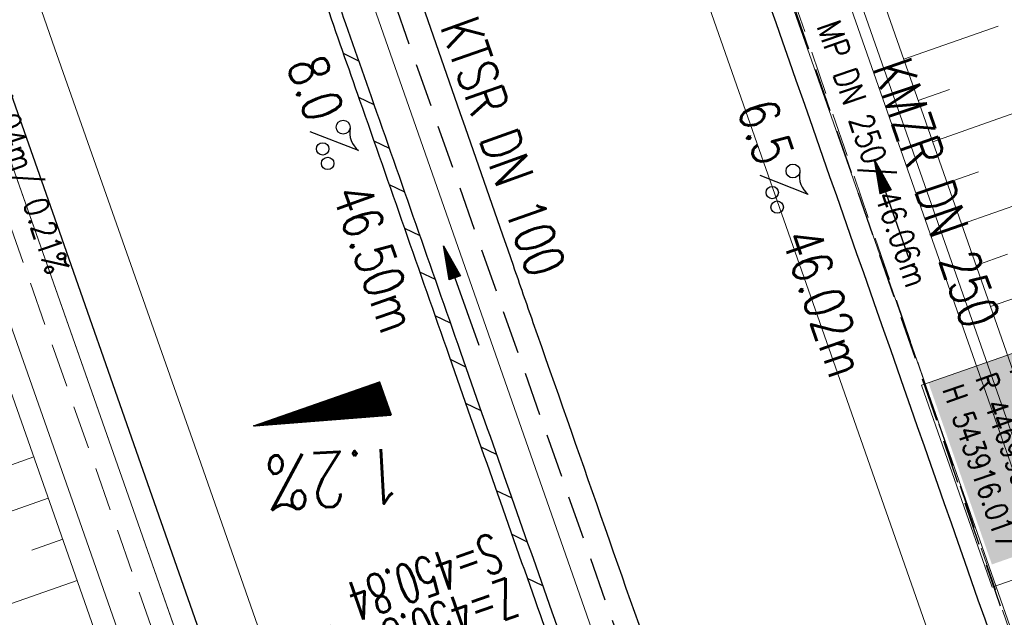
# Model space of a CAD drawing. Extents: x 232973 to 447511, y -373687 to 444035.
# Tile 29 of 40: x 446946 to 446991, y 443901 to 443928. Entities that reach past the tile are written whole.
import ezdxf
from ezdxf.enums import TextEntityAlignment as Align

# ---------------------------------------------------------------- set-up
doc = ezdxf.new("R2010")
doc.units = 0
doc.header["$LTSCALE"] = 2
doc.header["$MEASUREMENT"] = 0
doc.linetypes.add('AUSGEZOGEN', pattern=[0])
doc.linetypes.add('GESTRICH-X2', pattern=[1.5, 1, -0.5])
doc.layers.get('0').update_dxf_attribs({"linetype": 'AUSGEZOGEN'})
for name, color, linetype in [('200_ACHSEN', 7, 'CONTINUOUS'), ('Beschriftung', 7, 'CONTINUOUS'), ('FBR', 8, 'CONTINUOUS'), ('GEF', 7, 'CONTINUOUS'), ('Hintergrund', 7, 'CONTINUOUS'), ('Hintergrundplan', 7, 'CONTINUOUS'), ('KANAL', 7, 'GESTRICH-X2'), ('PFEIL', 7, 'CONTINUOUS'), ('SCHACHTNR', 6, 'CONTINUOUS'), ('SCHLITZRINNE', 8, 'AUSGEZOGEN'), ('STRASSE', 8, 'CONTINUOUS'), ('TEXTO', 4, 'CONTINUOUS'), ('TEXTU', 4, 'CONTINUOUS')]:
    doc.layers.add(name, color=color, linetype=linetype)
doc.styles.add('14059', font='txt_____.ttf', dxfattribs={"width": 0.8, "height": 1})
doc.styles.add('905', font='txt_____.ttf', dxfattribs={"width": 0.8, "height": 1})
doc.styles.add('ROMANS', font='romans.shx', dxfattribs={"width": 0.8})

# ---------------------------------------------------------------- blocks, each defined once
blk = doc.blocks.new('PROM')
blk.add_line((1.566, 1.817), (0.019, 0.015))
for centre, radius in [((0.317, 1.51), 0.317), ((0.943, 0.291), 0.283), ((1.645, 0.287), 0.283)]:
    blk.add_circle(centre, radius)
blk.add_arc((0.992, 2.682), 1.033, 239.1414, 303.3549)
blk = doc.blocks.new('PFEIL2')
at = {"color": 0}
for p, q in [((0.88, 0.002), (-2.401, -0.012)), ((0.881, -0.271), (0.879, 0.276)), ((0.879, 0.276), (2.429, 0.009)), ((0.911, 0.27), (0.879, 0.265)), ((0.965, 0.261), (0.879, 0.246)), ((1.019, 0.252), (0.879, 0.228)), ((1.073, 0.242), (0.879, 0.209)), ((1.127, 0.233), (0.879, 0.191)), ((1.181, 0.224), (0.879, 0.172)), ((1.235, 0.214), (0.879, 0.154)), ((1.289, 0.205), (0.879, 0.135)), ((1.343, 0.196), (0.879, 0.117)), ((1.397, 0.187), (0.879, 0.098)), ((1.451, 0.177), (0.879, 0.08)), ((1.505, 0.168), (0.879, 0.061)), ((1.559, 0.159), (0.88, 0.043)), ((1.613, 0.149), (0.88, 0.024)), ((1.668, 0.14), (0.88, 0.006)), ((1.722, 0.131), (0.88, -0.013)), ((1.776, 0.121), (0.88, -0.031)), ((1.83, 0.112), (0.88, -0.05)), ((1.884, 0.103), (0.88, -0.068)), ((1.938, 0.094), (0.88, -0.087)), ((1.992, 0.084), (0.88, -0.105)), ((2.046, 0.075), (0.88, -0.124)), ((2.1, 0.066), (0.88, -0.142)), ((2.154, 0.056), (0.88, -0.161)), ((2.208, 0.047), (0.88, -0.179)), ((2.262, 0.038), (0.881, -0.198)), ((2.316, 0.029), (0.881, -0.216)), ((2.37, 0.019), (0.881, -0.235)), ((2.424, 0.01), (0.881, -0.253)), ((2.429, 0.009), (0.881, -0.271))]:
    blk.add_line(p, q, dxfattribs=at)
blk = doc.blocks.new('*X5')
at = {"color": 0}
for p, q in [((725.827, 193.844), (727.436, 195.453)), ((725.827, 193.853), (727.427, 195.453)), ((725.827, 193.861), (727.418, 195.453)), ((725.827, 193.87), (727.409, 195.453)), ((725.827, 193.879), (727.401, 195.453)), ((725.827, 193.888), (727.392, 195.453)), ((725.827, 193.897), (727.383, 195.453)), ((725.827, 193.906), (727.374, 195.453)), ((725.827, 193.914), (727.365, 195.453)), ((725.827, 193.923), (727.356, 195.453)), ((725.827, 193.932), (727.347, 195.453)), ((725.827, 193.941), (727.339, 195.453)), ((725.827, 193.95), (727.33, 195.453)), ((725.827, 193.959), (727.321, 195.453)), ((725.827, 193.967), (727.312, 195.453)), ((725.827, 193.976), (727.303, 195.453)), ((725.827, 193.985), (727.294, 195.453)), ((725.827, 193.994), (727.286, 195.453)), ((725.827, 194.003), (727.277, 195.453)), ((725.827, 194.012), (727.268, 195.453)), ((725.827, 194.02), (727.259, 195.453)), ((725.827, 194.029), (727.25, 195.453)), ((725.827, 194.038), (727.241, 195.453)), ((725.827, 194.047), (727.233, 195.453)), ((725.827, 194.056), (727.224, 195.453)), ((725.827, 194.065), (727.215, 195.453)), ((725.827, 194.073), (727.206, 195.453)), ((725.827, 194.082), (727.197, 195.453)), ((725.827, 194.091), (727.188, 195.453)), ((725.827, 194.1), (727.18, 195.453)), ((725.827, 194.109), (727.171, 195.453)), ((725.827, 194.118), (727.162, 195.453)), ((725.827, 194.127), (727.153, 195.453)), ((725.827, 194.135), (727.144, 195.453)), ((725.827, 194.144), (727.135, 195.453)), ((725.827, 194.153), (727.127, 195.453)), ((725.827, 194.162), (727.118, 195.453)), ((725.827, 194.171), (727.109, 195.453)), ((725.827, 194.18), (727.1, 195.453)), ((725.827, 194.188), (727.091, 195.453)), ((725.827, 194.197), (727.082, 195.453)), ((725.827, 194.206), (727.073, 195.453)), ((725.827, 194.215), (727.065, 195.453)), ((725.827, 194.224), (727.056, 195.453)), ((725.827, 194.233), (727.047, 195.453)), ((725.827, 194.241), (727.038, 195.453)), ((725.827, 194.25), (727.029, 195.453)), ((725.827, 194.259), (727.02, 195.453)), ((725.827, 194.268), (727.012, 195.453)), ((725.827, 194.277), (727.003, 195.453)), ((725.827, 194.286), (726.994, 195.453)), ((725.827, 194.294), (726.985, 195.453)), ((725.827, 194.303), (726.976, 195.453)), ((725.827, 194.312), (726.967, 195.453)), ((725.827, 194.321), (726.959, 195.453)), ((725.827, 194.33), (726.95, 195.453)), ((725.827, 194.339), (726.941, 195.453)), ((725.827, 194.348), (726.932, 195.453)), ((725.827, 194.356), (726.923, 195.453)), ((725.827, 194.365), (726.914, 195.453)), ((725.827, 194.374), (726.906, 195.453)), ((725.827, 194.383), (726.897, 195.453)), ((725.827, 194.392), (726.888, 195.453)), ((725.827, 194.401), (726.879, 195.453)), ((725.827, 194.409), (726.87, 195.453)), ((725.827, 194.418), (726.861, 195.453)), ((725.827, 194.427), (726.853, 195.453)), ((725.827, 194.436), (726.844, 195.453)), ((725.827, 194.445), (726.835, 195.453)), ((725.827, 194.454), (726.826, 195.453)), ((725.827, 194.462), (726.817, 195.453)), ((725.827, 194.471), (726.808, 195.453)), ((725.827, 194.48), (726.799, 195.453)), ((725.827, 194.489), (726.791, 195.453)), ((725.827, 194.498), (726.782, 195.453)), ((725.827, 194.507), (726.773, 195.453)), ((725.827, 194.515), (726.764, 195.453)), ((725.827, 194.524), (726.755, 195.453)), ((725.827, 194.533), (726.746, 195.453)), ((725.827, 194.542), (726.738, 195.453)), ((725.827, 194.551), (726.729, 195.453)), ((725.827, 194.56), (726.72, 195.453)), ((725.827, 194.568), (726.711, 195.453)), ((725.827, 194.577), (726.702, 195.453)), ((725.827, 194.586), (726.693, 195.453)), ((725.827, 194.595), (726.685, 195.453)), ((725.827, 194.604), (726.676, 195.453)), ((725.827, 194.613), (726.667, 195.453)), ((725.827, 194.622), (726.658, 195.453)), ((725.827, 194.63), (726.649, 195.453)), ((725.827, 194.639), (726.64, 195.453)), ((725.827, 194.648), (726.632, 195.453)), ((725.827, 194.657), (726.623, 195.453)), ((725.827, 194.666), (726.614, 195.453)), ((725.827, 194.675), (726.605, 195.453)), ((725.827, 194.683), (726.596, 195.453)), ((725.827, 194.692), (726.587, 195.453)), ((725.827, 194.701), (726.579, 195.453)), ((725.827, 194.71), (726.57, 195.453)), ((725.827, 194.719), (726.561, 195.453)), ((725.827, 194.728), (726.552, 195.453)), ((725.827, 194.736), (726.543, 195.453)), ((725.827, 194.745), (726.534, 195.453)), ((725.827, 194.754), (726.525, 195.453)), ((725.827, 194.763), (726.517, 195.453)), ((725.827, 194.772), (726.508, 195.453)), ((725.827, 194.781), (726.499, 195.453)), ((725.827, 194.789), (726.49, 195.453)), ((725.827, 194.798), (726.481, 195.453)), ((725.827, 194.807), (726.472, 195.453)), ((725.827, 194.816), (726.464, 195.453)), ((725.827, 194.825), (726.455, 195.453)), ((725.827, 194.834), (726.446, 195.453)), ((725.827, 194.842), (726.437, 195.453)), ((725.827, 194.851), (726.428, 195.453)), ((725.827, 194.86), (726.419, 195.453)), ((725.827, 194.869), (726.411, 195.453)), ((725.827, 194.878), (726.402, 195.453)), ((725.827, 194.887), (726.393, 195.453)), ((725.827, 194.896), (726.384, 195.453)), ((725.827, 194.904), (726.375, 195.453)), ((725.827, 194.913), (726.366, 195.453)), ((725.827, 194.922), (726.358, 195.453)), ((725.827, 194.931), (726.349, 195.453)), ((725.827, 194.94), (726.34, 195.453)), ((725.827, 194.949), (726.331, 195.453)), ((725.827, 194.957), (726.322, 195.453)), ((725.827, 194.966), (726.313, 195.453)), ((725.827, 194.975), (726.305, 195.453)), ((725.827, 194.984), (726.296, 195.453)), ((725.827, 194.993), (726.287, 195.453)), ((725.827, 195.002), (726.278, 195.453)), ((725.827, 195.01), (726.269, 195.453)), ((725.827, 195.019), (726.26, 195.453)), ((725.827, 195.028), (726.251, 195.453)), ((725.827, 195.037), (726.243, 195.453)), ((725.827, 195.046), (726.234, 195.453)), ((725.827, 195.055), (726.225, 195.453)), ((725.827, 195.063), (726.216, 195.453)), ((725.827, 195.072), (726.207, 195.453)), ((725.827, 195.081), (726.198, 195.453)), ((725.827, 195.09), (726.19, 195.453)), ((725.827, 195.099), (726.181, 195.453)), ((725.827, 195.108), (726.172, 195.453)), ((725.827, 195.116), (726.163, 195.453)), ((725.827, 195.125), (726.154, 195.453)), ((725.827, 195.134), (726.145, 195.453)), ((725.827, 195.143), (726.137, 195.453)), ((725.827, 195.152), (726.128, 195.453)), ((725.827, 195.161), (726.119, 195.453)), ((725.827, 195.17), (726.11, 195.453)), ((725.827, 195.178), (726.101, 195.453)), ((725.827, 195.187), (726.092, 195.453)), ((725.827, 195.196), (726.084, 195.453)), ((725.827, 195.205), (726.075, 195.453)), ((725.827, 195.214), (726.066, 195.453)), ((725.827, 195.223), (726.057, 195.453)), ((725.827, 195.231), (726.048, 195.453)), ((725.827, 195.24), (726.039, 195.453)), ((725.827, 195.249), (726.031, 195.453)), ((725.827, 195.258), (726.022, 195.453)), ((725.827, 195.267), (726.013, 195.453)), ((725.827, 195.276), (726.004, 195.453)), ((725.827, 195.284), (725.995, 195.453)), ((725.827, 195.293), (725.986, 195.453)), ((725.827, 195.302), (725.977, 195.453)), ((725.827, 195.311), (725.969, 195.453)), ((725.827, 195.32), (725.96, 195.453)), ((725.827, 195.329), (725.951, 195.453)), ((725.827, 195.337), (725.942, 195.453)), ((725.827, 195.346), (725.933, 195.453)), ((725.827, 195.355), (725.924, 195.453)), ((725.827, 195.364), (725.916, 195.453)), ((725.827, 195.373), (725.907, 195.453)), ((725.827, 195.382), (725.898, 195.453)), ((725.827, 195.39), (725.889, 195.453)), ((725.827, 195.399), (725.88, 195.453)), ((725.827, 195.408), (725.871, 195.453)), ((725.827, 195.417), (725.863, 195.453)), ((725.827, 195.426), (725.854, 195.453)), ((725.827, 195.435), (725.845, 195.453)), ((725.827, 195.444), (725.836, 195.453)), ((725.827, 193.826), (727.433, 195.433)), ((725.827, 193.817), (727.43, 195.421)), ((725.827, 193.808), (727.427, 195.409)), ((725.827, 193.799), (727.424, 195.397)), ((725.827, 193.791), (727.421, 195.385)), ((725.827, 193.782), (727.418, 195.373)), ((725.827, 193.773), (727.414, 195.361)), ((725.827, 193.764), (727.411, 195.349)), ((725.827, 193.755), (727.408, 195.337)), ((725.827, 193.746), (727.405, 195.325)), ((725.827, 193.738), (727.402, 195.313)), ((725.827, 193.729), (727.399, 195.301)), ((725.827, 193.72), (727.395, 195.289)), ((725.827, 193.711), (727.392, 195.277)), ((725.827, 193.702), (727.389, 195.265)), ((725.827, 193.693), (727.386, 195.253)), ((725.827, 193.685), (727.383, 195.241)), ((725.827, 193.676), (727.38, 195.229)), ((725.827, 193.667), (727.377, 195.217)), ((725.827, 193.658), (727.373, 195.205)), ((725.827, 193.649), (727.37, 195.193)), ((725.827, 193.64), (727.367, 195.181)), ((725.827, 193.632), (727.364, 195.169)), ((725.827, 193.623), (727.361, 195.157)), ((725.827, 193.614), (727.358, 195.145)), ((725.827, 193.605), (727.354, 195.133)), ((725.827, 193.596), (727.351, 195.121)), ((725.827, 193.587), (727.348, 195.109)), ((725.827, 193.579), (727.345, 195.097)), ((725.827, 193.57), (727.342, 195.085)), ((725.827, 193.561), (727.339, 195.073)), ((725.827, 193.552), (727.336, 195.061)), ((725.827, 193.543), (727.332, 195.049)), ((725.827, 193.534), (727.329, 195.037)), ((725.827, 193.525), (727.326, 195.025)), ((725.827, 193.517), (727.323, 195.013)), ((725.827, 193.508), (727.32, 195.001)), ((725.827, 193.499), (727.317, 194.989)), ((725.827, 193.49), (727.313, 194.977)), ((725.827, 193.481), (727.31, 194.965)), ((725.827, 193.472), (727.307, 194.953)), ((725.827, 193.464), (727.304, 194.941)), ((725.827, 193.455), (727.301, 194.929)), ((725.827, 193.446), (727.298, 194.917)), ((725.827, 193.437), (727.295, 194.905)), ((725.827, 193.428), (727.291, 194.893)), ((725.827, 193.419), (727.288, 194.881)), ((725.827, 193.411), (727.285, 194.869)), ((725.827, 193.402), (727.282, 194.857)), ((725.827, 193.393), (727.279, 194.845)), ((725.827, 193.384), (727.276, 194.833)), ((725.827, 193.375), (727.272, 194.821)), ((725.827, 193.366), (727.269, 194.809)), ((725.827, 193.358), (727.266, 194.797)), ((725.827, 193.349), (727.263, 194.785)), ((725.827, 193.34), (727.26, 194.773)), ((725.827, 193.331), (727.257, 194.761)), ((725.827, 193.322), (727.254, 194.749)), ((725.827, 193.313), (727.25, 194.737)), ((725.827, 193.305), (727.247, 194.725)), ((725.827, 193.296), (727.244, 194.713)), ((725.827, 193.287), (727.241, 194.701)), ((725.827, 193.278), (727.238, 194.689)), ((725.827, 193.269), (727.235, 194.677)), ((725.827, 193.26), (727.231, 194.665)), ((725.827, 193.251), (727.228, 194.653)), ((725.827, 193.243), (727.225, 194.641)), ((725.827, 193.234), (727.222, 194.629)), ((725.827, 193.225), (727.219, 194.617)), ((725.827, 193.216), (727.216, 194.605)), ((725.827, 193.207), (727.213, 194.593)), ((725.827, 193.198), (727.209, 194.581)), ((725.827, 193.19), (727.206, 194.569)), ((725.827, 193.181), (727.203, 194.557)), ((725.827, 193.172), (727.2, 194.545)), ((725.827, 193.163), (727.197, 194.533)), ((725.827, 193.154), (727.194, 194.521)), ((725.827, 193.145), (727.19, 194.509)), ((725.827, 193.137), (727.187, 194.497)), ((725.827, 193.128), (727.184, 194.485)), ((725.827, 193.119), (727.181, 194.473)), ((725.827, 193.11), (727.178, 194.461)), ((725.827, 193.101), (727.175, 194.449)), ((725.827, 193.092), (727.172, 194.437)), ((725.827, 193.084), (727.168, 194.425)), ((725.827, 193.075), (727.165, 194.413)), ((725.827, 193.066), (727.162, 194.401)), ((725.827, 193.057), (727.159, 194.389)), ((725.827, 193.048), (727.156, 194.377)), ((725.827, 193.039), (727.153, 194.365)), ((725.827, 193.031), (727.149, 194.353)), ((725.827, 193.022), (727.146, 194.341)), ((725.827, 193.013), (727.143, 194.329)), ((725.827, 193.004), (727.14, 194.317)), ((725.827, 192.995), (727.137, 194.305)), ((725.827, 192.986), (727.134, 194.293)), ((725.827, 192.977), (727.131, 194.281)), ((725.827, 192.969), (727.127, 194.269)), ((725.827, 192.96), (727.124, 194.257)), ((725.827, 192.951), (727.121, 194.245)), ((725.827, 192.942), (727.118, 194.233)), ((725.827, 192.933), (727.115, 194.221)), ((725.827, 192.924), (727.112, 194.209)), ((725.827, 192.916), (727.108, 194.197)), ((725.827, 192.907), (727.105, 194.185)), ((725.827, 192.898), (727.102, 194.173)), ((725.827, 192.889), (727.099, 194.161)), ((725.827, 192.88), (727.096, 194.15)), ((725.827, 192.871), (727.093, 194.138)), ((725.827, 192.863), (727.09, 194.126)), ((725.827, 192.854), (727.086, 194.114)), ((725.827, 192.845), (727.083, 194.102)), ((725.827, 192.836), (727.08, 194.09)), ((725.827, 192.827), (727.077, 194.078)), ((725.827, 192.818), (727.074, 194.066)), ((725.827, 192.81), (727.071, 194.054)), ((725.827, 192.801), (727.068, 194.042)), ((725.827, 192.792), (727.064, 194.03)), ((725.827, 192.783), (727.061, 194.018)), ((725.827, 192.774), (727.058, 194.006)), ((725.827, 192.765), (727.055, 193.994)), ((725.827, 192.757), (727.052, 193.982)), ((725.827, 192.748), (727.049, 193.97)), ((725.827, 192.739), (727.045, 193.958)), ((725.827, 192.73), (727.042, 193.946)), ((725.827, 192.721), (727.039, 193.934)), ((725.827, 192.712), (727.036, 193.922)), ((725.827, 192.703), (727.033, 193.91)), ((725.827, 192.695), (727.03, 193.898)), ((725.827, 192.686), (727.027, 193.886)), ((725.827, 192.677), (727.023, 193.874)), ((725.827, 192.668), (727.02, 193.862)), ((725.827, 192.659), (727.017, 193.85)), ((725.827, 192.65), (727.014, 193.838)), ((725.827, 192.642), (727.011, 193.826)), ((725.827, 192.633), (727.008, 193.814)), ((725.827, 192.624), (727.004, 193.802)), ((725.827, 192.615), (727.001, 193.79)), ((725.827, 192.606), (726.998, 193.778)), ((725.827, 192.597), (726.995, 193.766)), ((725.827, 192.589), (726.992, 193.754)), ((725.827, 192.58), (726.989, 193.742)), ((725.827, 192.571), (726.986, 193.73)), ((725.827, 192.562), (726.982, 193.718)), ((725.827, 192.553), (726.979, 193.706)), ((725.827, 192.544), (726.976, 193.694)), ((725.827, 192.536), (726.973, 193.682)), ((725.827, 192.527), (726.97, 193.67)), ((725.827, 192.518), (726.967, 193.658)), ((725.827, 192.509), (726.963, 193.646)), ((725.827, 192.5), (726.96, 193.634)), ((725.827, 192.491), (726.957, 193.622)), ((725.827, 192.483), (726.954, 193.61)), ((725.827, 192.474), (726.951, 193.598)), ((725.827, 192.465), (726.948, 193.586)), ((725.827, 192.456), (726.945, 193.574)), ((725.827, 192.447), (726.941, 193.562)), ((725.827, 192.438), (726.938, 193.55)), ((725.827, 192.429), (726.935, 193.538)), ((725.827, 192.421), (726.932, 193.526)), ((725.827, 192.412), (726.929, 193.514)), ((725.827, 192.403), (726.926, 193.502)), ((725.827, 192.394), (726.922, 193.49)), ((725.827, 192.385), (726.919, 193.478)), ((725.827, 192.376), (726.916, 193.466)), ((725.827, 192.368), (726.913, 193.454)), ((725.827, 192.359), (726.91, 193.442)), ((725.827, 192.35), (726.907, 193.43)), ((725.827, 192.341), (726.904, 193.418)), ((725.827, 192.332), (726.9, 193.406)), ((725.827, 192.323), (726.897, 193.394)), ((725.827, 192.315), (726.894, 193.382)), ((725.827, 192.306), (726.891, 193.37)), ((725.827, 192.297), (726.888, 193.358)), ((725.827, 192.288), (726.885, 193.346)), ((725.827, 192.279), (726.881, 193.334)), ((725.827, 192.27), (726.878, 193.322)), ((725.827, 192.262), (726.875, 193.31)), ((725.827, 192.253), (726.872, 193.298)), ((725.827, 192.244), (726.869, 193.286)), ((725.827, 192.235), (726.866, 193.274)), ((725.827, 192.226), (726.863, 193.262)), ((725.827, 192.217), (726.859, 193.25)), ((725.827, 192.209), (726.856, 193.238)), ((725.827, 192.2), (726.853, 193.226)), ((725.827, 192.191), (726.85, 193.214)), ((725.827, 192.182), (726.847, 193.202)), ((725.827, 192.173), (726.844, 193.19)), ((725.827, 192.164), (726.84, 193.178)), ((725.827, 192.155), (726.837, 193.166)), ((725.827, 192.147), (726.834, 193.154)), ((725.827, 192.138), (726.831, 193.142)), ((725.827, 192.129), (726.828, 193.13)), ((725.827, 192.12), (726.825, 193.118)), ((725.827, 192.111), (726.822, 193.106)), ((725.827, 192.102), (726.818, 193.094)), ((725.827, 192.094), (726.815, 193.082)), ((725.827, 192.085), (726.812, 193.07)), ((725.827, 192.076), (726.809, 193.058)), ((725.827, 192.067), (726.806, 193.046)), ((725.827, 192.058), (726.803, 193.034)), ((725.827, 192.049), (726.799, 193.022)), ((725.827, 192.041), (726.796, 193.01)), ((725.827, 192.032), (726.793, 192.998)), ((725.827, 192.023), (726.79, 192.986)), ((725.827, 192.014), (726.787, 192.974)), ((725.827, 192.005), (726.784, 192.962)), ((725.827, 191.996), (726.781, 192.95)), ((725.827, 191.988), (726.777, 192.938)), ((725.827, 191.979), (726.774, 192.926)), ((725.827, 191.97), (726.771, 192.914)), ((725.827, 191.961), (726.768, 192.902)), ((725.827, 191.952), (726.765, 192.89)), ((725.827, 191.943), (726.762, 192.878)), ((725.827, 191.935), (726.758, 192.866)), ((725.827, 191.926), (726.755, 192.854)), ((725.827, 191.917), (726.752, 192.842)), ((725.827, 191.908), (726.749, 192.83)), ((725.827, 191.899), (726.746, 192.818)), ((725.827, 191.89), (726.743, 192.806)), ((725.827, 191.881), (726.74, 192.794)), ((725.827, 191.873), (726.736, 192.782)), ((725.827, 191.864), (726.733, 192.77)), ((725.827, 191.855), (726.73, 192.758)), ((725.827, 191.846), (726.727, 192.746)), ((725.827, 191.837), (726.724, 192.734)), ((725.827, 191.828), (726.721, 192.722)), ((725.827, 191.82), (726.717, 192.71)), ((725.827, 191.811), (726.714, 192.698)), ((725.827, 191.802), (726.711, 192.686)), ((725.827, 191.793), (726.708, 192.674)), ((725.827, 191.784), (726.705, 192.662)), ((725.827, 191.775), (726.702, 192.65)), ((725.827, 191.767), (726.699, 192.639)), ((725.827, 191.758), (726.695, 192.627)), ((725.827, 191.749), (726.692, 192.615)), ((725.827, 191.74), (726.689, 192.603)), ((725.827, 191.731), (726.686, 192.591)), ((725.827, 191.722), (726.683, 192.579)), ((725.827, 191.714), (726.68, 192.567)), ((725.827, 191.705), (726.677, 192.555)), ((725.827, 191.696), (726.673, 192.543)), ((725.827, 191.687), (726.67, 192.531)), ((725.827, 191.678), (726.667, 192.519)), ((725.827, 191.669), (726.664, 192.507)), ((725.827, 191.66), (726.661, 192.495)), ((725.827, 191.652), (726.658, 192.483)), ((725.827, 191.643), (726.654, 192.471)), ((725.827, 191.634), (726.651, 192.459)), ((725.827, 191.625), (726.648, 192.447)), ((725.827, 191.616), (726.645, 192.435)), ((725.827, 191.607), (726.642, 192.423)), ((725.827, 191.599), (726.639, 192.411)), ((725.827, 191.59), (726.636, 192.399)), ((725.827, 191.581), (726.632, 192.387)), ((725.827, 191.572), (726.629, 192.375)), ((725.827, 191.563), (726.626, 192.363)), ((725.827, 191.554), (726.623, 192.351)), ((725.827, 191.546), (726.62, 192.339)), ((725.827, 191.537), (726.617, 192.327)), ((725.827, 191.528), (726.613, 192.315)), ((725.827, 191.519), (726.61, 192.303)), ((725.827, 191.51), (726.607, 192.291)), ((725.827, 191.501), (726.604, 192.279)), ((725.827, 191.493), (726.601, 192.267)), ((725.827, 191.484), (726.598, 192.255)), ((725.827, 191.475), (726.595, 192.243)), ((725.827, 191.466), (726.591, 192.231)), ((725.827, 191.457), (726.588, 192.219)), ((725.827, 191.448), (726.585, 192.207)), ((725.827, 191.44), (726.582, 192.195)), ((725.827, 191.431), (726.579, 192.183)), ((725.827, 191.422), (726.576, 192.171)), ((725.827, 191.413), (726.572, 192.159)), ((725.827, 191.404), (726.569, 192.147)), ((725.827, 191.395), (726.566, 192.135)), ((725.827, 191.386), (726.563, 192.123)), ((725.827, 191.378), (726.56, 192.111)), ((725.827, 191.369), (726.557, 192.099)), ((725.827, 191.36), (726.554, 192.087)), ((725.827, 191.351), (726.55, 192.075)), ((725.827, 191.342), (726.547, 192.063)), ((725.827, 191.333), (726.544, 192.051)), ((725.827, 191.325), (726.541, 192.039)), ((725.827, 191.316), (726.538, 192.027)), ((725.827, 191.307), (726.535, 192.015)), ((725.827, 191.298), (726.531, 192.003)), ((725.827, 191.289), (726.528, 191.991)), ((725.827, 191.28), (726.525, 191.979)), ((725.827, 191.272), (726.522, 191.967)), ((725.827, 191.263), (726.519, 191.955)), ((725.827, 191.254), (726.516, 191.943)), ((725.827, 191.245), (726.513, 191.931)), ((725.827, 191.236), (726.509, 191.919)), ((725.827, 191.227), (726.506, 191.907)), ((725.827, 191.219), (726.503, 191.895)), ((725.827, 191.21), (726.5, 191.883)), ((725.827, 191.201), (726.497, 191.871)), ((725.827, 191.192), (726.494, 191.859)), ((725.827, 191.183), (726.49, 191.847)), ((725.827, 191.174), (726.487, 191.835)), ((725.827, 191.166), (726.484, 191.823)), ((725.827, 191.157), (726.481, 191.811)), ((725.827, 191.148), (726.478, 191.799)), ((725.827, 191.139), (726.475, 191.787)), ((725.827, 191.13), (726.472, 191.775)), ((725.827, 191.121), (726.468, 191.763)), ((725.827, 191.112), (726.465, 191.751)), ((725.827, 191.104), (726.462, 191.739)), ((725.827, 191.095), (726.459, 191.727)), ((725.827, 191.086), (726.456, 191.715)), ((725.827, 191.077), (726.453, 191.703)), ((725.827, 191.068), (726.449, 191.691)), ((725.827, 191.059), (726.446, 191.679)), ((725.827, 191.051), (726.443, 191.667)), ((725.827, 191.042), (726.44, 191.655)), ((725.827, 191.033), (726.437, 191.643)), ((725.827, 191.024), (726.434, 191.631)), ((725.827, 191.015), (726.431, 191.619)), ((725.827, 191.006), (726.427, 191.607)), ((725.827, 190.998), (726.424, 191.595)), ((725.827, 190.989), (726.421, 191.583)), ((725.827, 190.98), (726.418, 191.571)), ((725.827, 190.971), (726.415, 191.559)), ((725.827, 190.962), (726.412, 191.547)), ((725.827, 190.953), (726.408, 191.535)), ((725.827, 190.945), (726.405, 191.523)), ((725.827, 190.936), (726.402, 191.511)), ((725.827, 190.927), (726.399, 191.499)), ((725.827, 190.918), (726.396, 191.487)), ((725.827, 190.909), (726.393, 191.475)), ((725.827, 190.9), (726.39, 191.463)), ((725.827, 190.892), (726.386, 191.451)), ((725.827, 190.883), (726.383, 191.439)), ((725.827, 190.874), (726.38, 191.427)), ((725.827, 190.865), (726.377, 191.415)), ((725.827, 190.856), (726.374, 191.403)), ((725.827, 190.847), (726.371, 191.391)), ((725.827, 190.838), (726.367, 191.379)), ((725.827, 190.83), (726.364, 191.367)), ((725.827, 190.821), (726.361, 191.355)), ((725.827, 190.812), (726.358, 191.343)), ((725.827, 190.803), (726.355, 191.331)), ((725.827, 190.794), (726.352, 191.319)), ((725.827, 190.785), (726.349, 191.307)), ((725.827, 190.777), (726.345, 191.295)), ((725.827, 190.768), (726.342, 191.283)), ((725.827, 190.759), (726.339, 191.271)), ((725.827, 190.75), (726.336, 191.259)), ((725.827, 190.741), (726.333, 191.247)), ((725.827, 190.732), (726.33, 191.235)), ((725.827, 190.724), (726.326, 191.223)), ((725.827, 190.715), (726.323, 191.211)), ((725.827, 190.706), (726.32, 191.199)), ((725.827, 190.697), (726.317, 191.187)), ((725.827, 190.688), (726.314, 191.175)), ((725.827, 190.679), (726.311, 191.163)), ((725.827, 190.671), (726.308, 191.151)), ((725.827, 190.662), (726.304, 191.139)), ((725.827, 190.653), (726.301, 191.128)), ((725.827, 190.644), (726.298, 191.116)), ((725.827, 190.635), (726.295, 191.104)), ((725.827, 190.626), (726.292, 191.092)), ((725.827, 190.618), (726.289, 191.08)), ((725.827, 190.609), (726.286, 191.068)), ((725.827, 190.6), (726.282, 191.056)), ((725.827, 190.591), (726.279, 191.044)), ((725.827, 190.582), (726.276, 191.032)), ((725.827, 190.573), (726.273, 191.02)), ((725.827, 190.564), (726.27, 191.008)), ((725.827, 190.556), (726.267, 190.996)), ((725.827, 190.547), (726.263, 190.984)), ((725.827, 190.538), (726.26, 190.972)), ((725.827, 190.529), (726.257, 190.96)), ((725.827, 190.52), (726.254, 190.948)), ((725.827, 190.511), (726.251, 190.936)), ((725.827, 190.503), (726.248, 190.924)), ((725.827, 190.494), (726.245, 190.912)), ((725.827, 190.485), (726.241, 190.9)), ((725.827, 190.476), (726.238, 190.888)), ((725.827, 190.467), (726.235, 190.876)), ((725.827, 190.458), (726.232, 190.864)), ((725.827, 190.45), (726.229, 190.852)), ((725.827, 190.441), (726.226, 190.84)), ((725.827, 190.432), (726.222, 190.828)), ((725.827, 190.423), (726.219, 190.816)), ((725.827, 190.414), (726.216, 190.804)), ((725.827, 190.405), (726.213, 190.792)), ((725.827, 190.397), (726.21, 190.78)), ((725.827, 190.388), (726.207, 190.768)), ((725.827, 190.379), (726.204, 190.756)), ((725.827, 190.37), (726.2, 190.744)), ((725.827, 190.361), (726.197, 190.732)), ((725.827, 190.352), (726.194, 190.72)), ((725.827, 190.344), (726.191, 190.708)), ((725.827, 190.335), (726.188, 190.696)), ((725.827, 190.326), (726.185, 190.684)), ((725.827, 190.317), (726.181, 190.672)), ((725.827, 190.308), (726.178, 190.66)), ((725.827, 190.299), (726.175, 190.648)), ((725.827, 190.29), (726.172, 190.636)), ((725.827, 190.282), (726.169, 190.624)), ((725.827, 190.273), (726.166, 190.612)), ((725.827, 190.264), (726.163, 190.6)), ((725.827, 190.255), (726.159, 190.588)), ((725.827, 190.246), (726.156, 190.576)), ((725.827, 190.237), (726.153, 190.564)), ((725.827, 190.229), (726.15, 190.552)), ((725.827, 190.22), (726.147, 190.54)), ((725.827, 190.211), (726.144, 190.528)), ((725.827, 190.202), (726.14, 190.516)), ((725.827, 190.193), (726.137, 190.504)), ((725.827, 190.184), (726.134, 190.492)), ((725.827, 190.176), (726.131, 190.48)), ((725.827, 190.167), (726.128, 190.468)), ((725.827, 190.158), (726.125, 190.456)), ((725.827, 190.149), (726.122, 190.444)), ((725.827, 190.14), (726.118, 190.432)), ((725.827, 190.131), (726.115, 190.42)), ((725.827, 190.123), (726.112, 190.408)), ((725.827, 190.114), (726.109, 190.396)), ((725.827, 190.105), (726.106, 190.384)), ((725.827, 190.096), (726.103, 190.372)), ((725.827, 190.087), (726.099, 190.36)), ((725.827, 190.078), (726.096, 190.348)), ((725.827, 190.07), (726.093, 190.336)), ((725.827, 190.061), (726.09, 190.324)), ((725.827, 190.052), (726.087, 190.312)), ((725.827, 190.043), (726.084, 190.3)), ((725.827, 190.034), (726.081, 190.288)), ((725.827, 190.025), (726.077, 190.276)), ((725.827, 190.016), (726.074, 190.264)), ((725.827, 190.008), (726.071, 190.252)), ((725.827, 189.999), (726.068, 190.24)), ((725.827, 189.99), (726.065, 190.228)), ((725.827, 189.981), (726.062, 190.216)), ((725.827, 189.972), (726.058, 190.204)), ((725.827, 189.963), (726.055, 190.192)), ((725.827, 189.955), (726.052, 190.18)), ((725.827, 189.946), (726.049, 190.168)), ((725.827, 189.937), (726.046, 190.156)), ((725.827, 189.928), (726.043, 190.144)), ((725.827, 189.919), (726.04, 190.132)), ((725.827, 189.91), (726.036, 190.12)), ((725.827, 189.902), (726.033, 190.108)), ((725.827, 189.893), (726.03, 190.096)), ((725.827, 189.884), (726.027, 190.084)), ((725.827, 189.875), (726.024, 190.072)), ((725.827, 189.866), (726.021, 190.06)), ((725.827, 189.857), (726.017, 190.048)), ((725.827, 189.849), (726.014, 190.036)), ((725.827, 189.84), (726.011, 190.024)), ((725.827, 189.831), (726.008, 190.012)), ((725.827, 189.822), (726.005, 190)), ((725.827, 189.813), (726.002, 189.988)), ((725.827, 189.804), (725.999, 189.976)), ((725.827, 189.796), (725.995, 189.964)), ((725.827, 189.787), (725.992, 189.952)), ((725.827, 189.778), (725.989, 189.94)), ((725.827, 189.769), (725.986, 189.928)), ((725.827, 189.76), (725.983, 189.916)), ((725.827, 189.751), (725.98, 189.904)), ((725.827, 189.742), (725.976, 189.892)), ((725.827, 189.734), (725.973, 189.88)), ((725.827, 189.725), (725.97, 189.868)), ((725.827, 189.716), (725.967, 189.856)), ((725.827, 189.707), (725.964, 189.844)), ((725.827, 189.698), (725.961, 189.832)), ((725.827, 189.689), (725.958, 189.82)), ((725.827, 189.681), (725.954, 189.808)), ((725.827, 189.672), (725.951, 189.796)), ((725.827, 189.663), (725.948, 189.784)), ((725.827, 189.654), (725.945, 189.772)), ((725.827, 189.645), (725.942, 189.76)), ((725.827, 189.636), (725.939, 189.748)), ((725.827, 189.628), (725.935, 189.736)), ((725.827, 189.619), (725.932, 189.724)), ((725.827, 189.61), (725.929, 189.712)), ((725.827, 189.601), (725.926, 189.7)), ((725.827, 189.592), (725.923, 189.688)), ((725.827, 189.583), (725.92, 189.676)), ((725.827, 189.575), (725.917, 189.664)), ((725.827, 189.566), (725.913, 189.652)), ((725.827, 189.557), (725.91, 189.64)), ((725.827, 189.548), (725.907, 189.628)), ((725.827, 189.539), (725.904, 189.616)), ((725.827, 189.53), (725.901, 189.605)), ((725.827, 189.521), (725.898, 189.593)), ((725.827, 189.513), (725.895, 189.581)), ((725.827, 189.504), (725.891, 189.569)), ((725.827, 189.495), (725.888, 189.557)), ((725.827, 189.486), (725.885, 189.545)), ((725.827, 189.477), (725.882, 189.533)), ((725.827, 189.468), (725.879, 189.521)), ((725.827, 189.46), (725.876, 189.509)), ((725.827, 189.451), (725.872, 189.497)), ((725.827, 189.442), (725.869, 189.485)), ((725.827, 189.433), (725.866, 189.473)), ((725.827, 189.424), (725.863, 189.461)), ((725.827, 189.415), (725.86, 189.449)), ((725.827, 189.407), (725.857, 189.437)), ((725.827, 189.398), (725.854, 189.425)), ((725.827, 189.389), (725.85, 189.413)), ((725.827, 189.38), (725.847, 189.401)), ((725.827, 189.371), (725.844, 189.389)), ((725.827, 189.362), (725.841, 189.377)), ((725.827, 189.354), (725.838, 189.365)), ((725.827, 189.345), (725.835, 189.353)), ((725.827, 189.336), (725.831, 189.341))]:
    blk.add_line(p, q, dxfattribs=at)
blk = doc.blocks.new('GEF')
at = {"color": 0}
for p, q in [((0.01, 0.018), (0.01, 6.148)), ((1.622, 6.148), (0.01, 0.018)), ((0.01, 6.148), (1.622, 6.148))]:
    blk.add_line(p, q, dxfattribs=at)
blk.add_blockref('*X5', (-725.817, -189.305), dxfattribs=at)

msp = doc.modelspace()

# ---------------------------------------------------------------- linework, layer by layer
at = {"layer": '200_ACHSEN', "color": 8, "lineweight": 5, "true_color": 0x7f7f7f}
msp.add_lwpolyline([(446947.99, 443969.045), (446962.927, 443926.376), (447048.537, 443681.827)], dxfattribs=at)
msp.add_lwpolyline([(446947.99, 443969.045), (446962.927, 443926.376), (447048.537, 443681.827)], dxfattribs=at)
at = {"layer": 'Beschriftung', "color": 18, "lineweight": 5, "true_color": 0x000000}
msp.add_lwpolyline([(446997.032, 443914.575), (447000.266, 443905.316), (446990.511, 443901.908), (446987.277, 443911.168)], close=True, dxfattribs=at)
at = {"layer": 'FBR'}
for points in [[(446964.221, 443974.725, 0.000003), (446967.365, 443965.643, 0.00002), (446968.622, 443962.013, 0.001124), (446976.568, 443939.234, -0.000431), (446996.335, 443882.82)], [(446950.07, 443969.773, 0.000089), (446952.953, 443961.485, 0.000026), (446968.558, 443916.655, 0.000443), (446969.471, 443914.039, 0.00013), (446975.672, 443896.342, -0.000046), (446981.167, 443880.67, -0.00001)], [(447037.126, 443888.602, 0.013315), (447036.129, 443889.687, 0.039357), (447035, 443890.681, 0.016729), (447033.458, 443891.758, 0.021771), (447032.213, 443892.493, 0.00424), (447031.256, 443892.992, 0.001159), (447027.738, 443894.78, 0.012233), (447021.582, 443897.704, -0.012648), (447015.63, 443900.536, -0.04443), (447012.536, 443902.469, -0.040823), (447009.574, 443905.112, -0.048131), (447006.927, 443908.492, -0.056635), (447005.322, 443911.773, -0.000988), (447002.382, 443920.089, -0.000382), (446994.841, 443941.603, -0.000001), (446989.039, 443958.198, -0.000032)]]:
    msp.add_lwpolyline(points, format="xyb", dxfattribs=at)
at = {"layer": 'FBR', "flags": 128}
msp.add_lwpolyline([(446931.943, 443963.429), (446935.147, 443954.264), (446939.223, 443942.585), (446943.33, 443930.794), (446947.457, 443919.088), (446951.592, 443907.277), (446954.489, 443899.038)], dxfattribs=at)
at = {"layer": 'Hintergrund', "color": 254, "lineweight": 15, "true_color": 0xcccccc}
for p, q in [((446986.746, 443913.184), (446979.13, 443934.919)), ((446986.462, 443926.089), (446990.782, 443927.603)), ((446987.124, 443924.202), (446988.563, 443924.706)), ((446987.785, 443922.314), (446992.104, 443923.828)), ((446988.446, 443920.427), (446989.886, 443920.931)), ((446989.108, 443918.539), (446993.426, 443920.052)), ((446989.769, 443916.652), (446991.208, 443917.156)), ((446990.43, 443914.764), (446994.748, 443916.277)), ((446996.147, 443886.373), (446986.746, 443913.184)), ((446946.596, 443907.88), (446945.188, 443907.384)), ((446947.26, 443905.993), (446943.028, 443904.502)), ((446947.923, 443904.106), (446946.509, 443903.611)), ((446948.583, 443902.218), (446944.336, 443900.732))]:
    msp.add_line(p, q, dxfattribs=at)
for points in [[(446967.984, 443976.042), (446972.762, 443962.313), (446973.033, 443961.46), (446981.962, 443935.909), (446989.577, 443914.176), (446998.979, 443887.363), (447007.408, 443863.175), (447017.074, 443835.512), (447018.117, 443832.535)], [(446968.928, 443976.373), (446973.711, 443962.629), (446973.982, 443961.776), (446982.906, 443936.238), (446990.521, 443914.506), (446999.923, 443887.693), (447008.352, 443863.504), (447018.018, 443835.842), (447019.061, 443832.866)], [(446967.512, 443975.877), (446972.287, 443962.155), (446972.559, 443961.301), (446981.49, 443935.744), (446989.105, 443914.01), (446998.507, 443887.198), (447006.936, 443863.011), (447016.602, 443835.347), (447017.645, 443832.37)], [(446947.99, 443969.045), (446962.927, 443926.376), (447048.537, 443681.827)], [(446930.981, 443963.092), (446935.389, 443950.486), (446944.145, 443925.367), (446950.833, 443906.385), (446961.358, 443876.315), (446970.072, 443851.509), (446976.947, 443831.697), (446984.754, 443809.453), (446986.245, 443805.194)], [(446928.621, 443962.266), (446933.029, 443949.661), (446941.786, 443924.54), (446948.475, 443905.556), (446958.999, 443875.488), (446967.712, 443850.685), (446974.586, 443830.874), (446982.395, 443808.625), (446983.885, 443804.368)], [(446927.677, 443961.935), (446932.085, 443949.331), (446940.842, 443924.21), (446947.531, 443905.225), (446958.055, 443875.157), (446966.767, 443850.356), (446973.642, 443830.544), (446981.452, 443808.294), (446982.941, 443804.038)]]:
    msp.add_lwpolyline(points, dxfattribs=at)
at = {"layer": 'Hintergrundplan', "color": 254, "lineweight": 15, "true_color": 0xcccccc}
for p, q in [((446979.13, 443934.919), (446986.746, 443913.184)), ((446986.462, 443926.089), (446990.782, 443927.603)), ((446944.145, 443925.367), (446950.833, 443906.385)), ((446987.124, 443924.202), (446988.563, 443924.706)), ((446987.785, 443922.314), (446992.104, 443923.828)), ((446988.446, 443920.427), (446989.886, 443920.931)), ((446989.108, 443918.539), (446993.426, 443920.052)), ((446989.769, 443916.652), (446991.208, 443917.156)), ((446990.43, 443914.764), (446994.748, 443916.277)), ((446986.746, 443913.184), (446996.147, 443886.373)), ((446946.596, 443907.88), (446945.188, 443907.384)), ((446950.833, 443906.385), (446961.358, 443876.315)), ((446947.26, 443905.993), (446943.028, 443904.502)), ((446947.923, 443904.106), (446946.509, 443903.611)), ((446948.583, 443902.218), (446944.336, 443900.732))]:
    msp.add_line(p, q, dxfattribs=at)
for points in [[(446967.984, 443976.042), (446972.762, 443962.313), (446973.033, 443961.46), (446981.962, 443935.909), (446989.577, 443914.176), (446998.979, 443887.363), (447007.408, 443863.175), (447017.074, 443835.512), (447018.117, 443832.535)], [(446968.928, 443976.373), (446973.711, 443962.629), (446973.982, 443961.776), (446982.906, 443936.238), (446990.521, 443914.506), (446999.923, 443887.693), (447008.352, 443863.504), (447018.018, 443835.842), (447019.061, 443832.866)], [(446967.512, 443975.877), (446972.287, 443962.155), (446972.559, 443961.301), (446981.49, 443935.744), (446989.105, 443914.01), (446998.507, 443887.198), (447006.936, 443863.011), (447016.602, 443835.347), (447017.645, 443832.37)], [(446961.731, 443973.854), (446966.475, 443960.221), (446966.748, 443959.363), (446975.708, 443933.723), (446983.325, 443911.985), (446992.725, 443885.177), (447001.152, 443860.995), (447010.82, 443833.327), (447016.282, 443817.738), (447025.305, 443791.942), (447028.374, 443783.312), (447033.853, 443767.586), (447034.748, 443765.123), (447043.811, 443739.165)], [(446947.99, 443969.045), (446962.927, 443926.376), (447048.537, 443681.827)], [(446934.402, 443964.289), (446938.811, 443951.683), (446947.566, 443926.566), (446954.254, 443907.586), (446964.779, 443877.515), (446973.494, 443852.704), (446980.369, 443832.892), (446988.175, 443810.653), (446997.053, 443785.283), (447004.526, 443763.549), (447021.071, 443716.597)], [(446928.621, 443962.266), (446933.029, 443949.661), (446941.786, 443924.54), (446948.475, 443905.556), (446958.999, 443875.488), (446967.712, 443850.685), (446974.586, 443830.874), (446982.395, 443808.625), (446983.885, 443804.368)], [(446927.677, 443961.935), (446932.085, 443949.331), (446940.842, 443924.21), (446947.531, 443905.225), (446958.055, 443875.157), (446966.767, 443850.356), (446973.642, 443830.544), (446981.452, 443808.294), (446982.941, 443804.038)]]:
    msp.add_lwpolyline(points, dxfattribs=at)
at = {"layer": 'KANAL', "color": 92, "lineweight": 5, "true_color": 0x00b400}
msp.add_line((446977.39, 443940.604, 452.876), (446992.296, 443897.022, 453.283), dxfattribs=at)
at = {"layer": 'KANAL'}
for p, q in [((446977.531, 443939.813), (446992.031, 443897.719)), ((446961.125, 443934.344), (446976.094, 443891.906))]:
    msp.add_line(p, q, dxfattribs=at)
at = {"layer": 'KANAL', "color": 92, "lineweight": 5, "true_color": 0x00b400}
msp.add_polyline3d([(446957.072, 443885.649, 452.86), (446933.483, 443952.659, 452.709), (446929.953, 443962.732, 452.663)], dxfattribs=at)
at = {"layer": 'SCHLITZRINNE'}
for p, q in [((446960.777, 443926.363), (446961.481, 443926.024)), ((446961.477, 443924.361), (446962.181, 443924.022)), ((446962.177, 443922.359), (446962.881, 443922.02)), ((446962.877, 443920.357), (446963.581, 443920.018)), ((446963.577, 443918.355), (446964.282, 443918.016)), ((446964.278, 443916.353), (446964.982, 443916.014)), ((446964.979, 443914.351), (446965.683, 443914.012)), ((446965.679, 443912.349), (446966.384, 443912.009)), ((446966.381, 443910.346), (446967.086, 443910.006)), ((446967.085, 443908.342), (446967.791, 443908.002)), ((446967.791, 443906.337), (446968.497, 443905.998)), ((446968.499, 443904.332), (446969.205, 443903.992)), ((446969.208, 443902.325), (446969.915, 443901.985))]:
    msp.add_line(p, q, dxfattribs=at)
for points in [[(446946.636, 443968.571, 0.000016), (446947.849, 443965.085, 0.000199), (446950.544, 443957.352, 0.000027), (446955.553, 443942.997, 0.000044), (446958.667, 443934.078, 0.000101), (446962.051, 443924.393, 0.000084), (446966.153, 443912.669, 0.000975), (446970.092, 443901.486, -0.001001), (446974.031, 443890.303, -0.000613), (446978.162, 443878.453, 0.000574), (446982.293, 443866.603, 0.000043), (446985.962, 443856.119, 0.000041), (446989.821, 443845.1, 0.000098), (446990.721, 443842.532, -0.000006), (447006.522, 443797.477, -0.000336), (447009.233, 443789.73, -0.000126), (447016.458, 443769.022)], [(446946.636, 443968.571, 0.000016), (446947.849, 443965.085, 0.000199), (446950.544, 443957.352, 0.000027), (446955.553, 443942.997, 0.000044), (446958.667, 443934.078, 0.000101), (446962.051, 443924.393, 0.000084), (446966.153, 443912.669, 0.000975), (446970.092, 443901.486, -0.001001), (446974.031, 443890.303, -0.000525), (446977.569, 443880.16, 0.000574)], [(446958.32, 443933.395, 0.000096), (446961.53, 443924.21, 0.000084), (446965.631, 443912.486, 0.000975), (446969.571, 443901.301, -0.000924), (446973.211, 443890.973, -0.000613)]]:
    msp.add_lwpolyline(points, format="xyb", dxfattribs=at)
at = {"layer": 'STRASSE', "flags": 128}
msp.add_lwpolyline([(447047.811, 443880.499, -0.029316), (447047.6, 443881.712, -0.048309), (447047.588, 443882.46, -0.003989), (447047.7, 443883.729, -0.018558), (447047.736, 443884, -0.014366), (447047.867, 443884.652, 0.011385), (447048.038, 443885.474, 0.018058), (447048.229, 443886.775, 0.033238), (447048.26, 443887.489, 0.038321), (447048.197, 443888.117, 0.031729), (447048.016, 443888.858, 0.007148), (447047.154, 443891.481, 0.000765), (447038.709, 443915.867, 0.000011), (447031.122, 443937.667, 0.000037), (447028.833, 443944.241, 0.000505), (447025.263, 443954.458, 0.001272)], format="xyb", dxfattribs=at)

# ---------------------------------------------------------------- block references
at = {"layer": 'GEF', "rotation": 289.2329370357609}
msp.add_blockref('GEF', (446956.638, 443909.303), dxfattribs=at)
at = {"layer": 'PFEIL'}
for p, rotation in [((446985.919, 443919.184), 109.0061999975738), ((446966.181, 443915.256), 109.4266000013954)]:
    msp.add_blockref('PFEIL2', p, dxfattribs=dict(at, rotation=rotation))
at = {"layer": 'TEXTU'}
for p, rotation in [((446959.247, 443922.778), 289.4266000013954), ((446979.853, 443920.782), 289.0061999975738)]:
    msp.add_blockref('PROM', p, dxfattribs=dict(at, rotation=rotation))

# ---------------------------------------------------------------- texts
at = {"layer": 'Beschriftung', "color": 92, "true_color": 0x00b400, "char_height": 1.1, "attachment_point": 1, "line_spacing_factor": 0.959981, "style": '905'}
for s, insert, rotation in [('MP DN 350/ 33.47m/ 0.60%', (446991.097, 443936.75), 289.3471), ('MP DN 250/ 71.04m/ 0.21%', (446942.675, 443933.328), 288.3251), ('MP DN 250/ 46.06m', (446983.506, 443927.973), 288.8818)]:
    msp.add_mtext(s, dxfattribs=dict(at, insert=insert, rotation=rotation))
at = {"layer": 'Beschriftung', "color": 18, "true_color": 0x000000, "insert": (446996.725, 443913.938), "char_height": 1, "attachment_point": 1, "rotation": 289.2551, "line_spacing_factor": 0.959981, "style": '14059', "bg_fill": 1, "box_fill_scale": 1.5, "bg_fill_color": 256, "bg_fill_true_color": 11599800, "bg_fill_transparency": 0}
msp.add_mtext('S 32^JDN 1000^JDOK 452.82m^JTWL 451.16m^JR 446995.774^JH 543916.017', dxfattribs=at)
at = {"layer": 'GEF', "style": 'ROMANS', "width": 0.8}
msp.add_text('1.2%%%', height=2.5, rotation=183.385, dxfattribs=at).set_placement((446963.436, 443908.281))
at = {"layer": 'SCHACHTNR', "style": 'ROMANS', "width": 0.6}
for s, p in [('S=450.84', (446967.625, 443904.412)), ('Z=450.84 (v.138)', (446968.34, 443902.366))]:
    msp.add_text(s, height=1.8, rotation=199.2892, dxfattribs=at).set_placement(p)
at = {"layer": 'TEXTO', "style": 'ROMANS', "width": 0.75}
for s, rotation, p in [('KTSR DN 100', 289.4266, (446967.252, 443921.79)), ('KMZR DN 250', 289.0062, (446987.118, 443919.676))]:
    msp.add_text(s, height=1.8, rotation=rotation, dxfattribs=at).set_placement(p, align=Align.CENTER)
at = {"layer": 'TEXTU', "style": 'ROMANS', "width": 0.75}
for s, rotation, p in [('8.0', 289.4266, (446958.184, 443925.83)), ('6.5', 289.0062, (446978.813, 443923.844)), ('46.50m', 289.4266, (446960.246, 443919.955)), ('46.02m', 289.0062, (446980.844, 443917.938))]:
    msp.add_text(s, height=1.8, rotation=rotation, dxfattribs=at).set_placement(p)

doc.saveas('drawing.dxf')
